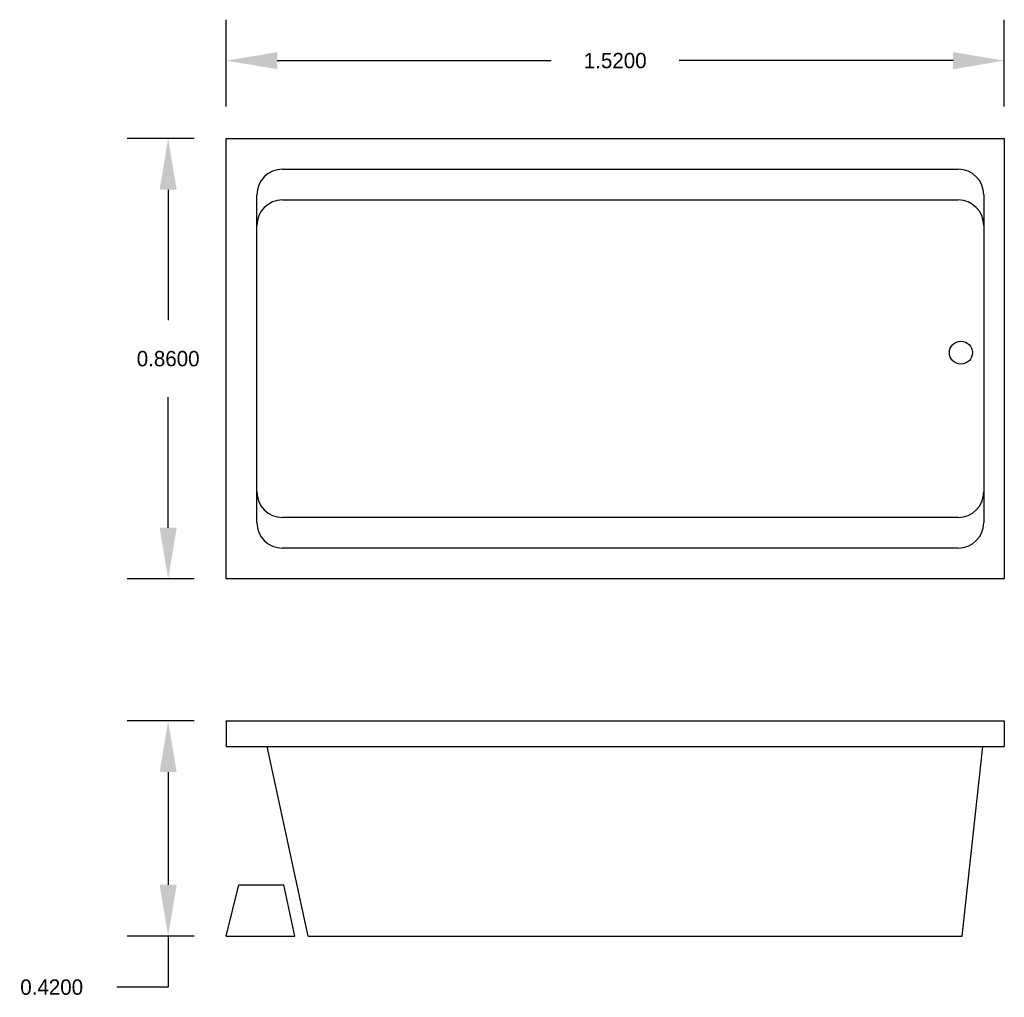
# Model space of a CAD drawing. Extents: x 8.79 to 10.71, y 14.6 to 16.51.
import ezdxf

# ---------------------------------------------------------------- set-up
doc = ezdxf.new("R2010")
doc.units = 0
doc.header["$MEASUREMENT"] = 0
doc.layers.get('0').update_dxf_attribs({"linetype": 'CONTINUOUS'})
doc.layers.get('DEFPOINTS').update_dxf_attribs({"linetype": 'CONTINUOUS'})
doc.dimstyles.get("Standard").update_dxf_attribs({"dimtxt": 0.18, "dimasz": 0.18, "dimexe": 0.18, "dimexo": 0.0625, "dimgap": 0.09, "dimtad": 0, "dimtih": 1, "dimtoh": 1, "dimdec": 4, "dimzin": 0, "dimdsep": 46, "dimtxsty": 'Standard', "dimcen": 0.09, "dimadec": 0, "dimazin": 0, "dimtfac": 1, "dimtdec": 4, "dimtofl": 0, "dimtmove": 0, "dimatfit": 3, "dimfxl": 0, "dimtolj": 1, "dimtzin": 0, "dimarcsym": 0})

# ---------------------------------------------------------------- blocks, each defined once
blk = doc.blocks.new('*D1')
at = {"color": 0, "linetype": 'ByBlock'}
for p, q in [((9.1258, 16.2788), (8.9951, 16.2788)), ((9.0751, 16.1788), (9.0751, 15.9238)), ((9.0751, 15.5188), (9.0751, 15.7738)), ((9.1258, 15.4188), (8.9951, 15.4188))]:
    blk.add_line(p, q, dxfattribs=at)
for points in [[(9.0584, 16.1788), (9.0918, 16.1788), (9.0751, 16.2788)], [(9.0584, 15.5188), (9.0918, 15.5188), (9.0751, 15.4188)]]:
    blk.add_solid(points, dxfattribs=at)
at = {"layer": 'DEFPOINTS', "color": 0, "linetype": 'ByBlock'}
for p in [(9.1883, 16.2788), (9.0751, 15.4188), (9.1883, 15.4188)]:
    blk.add_point(p, dxfattribs=at)
at = {"color": 0, "linetype": 'ByBlock', "insert": (9.0751, 15.8488), "char_height": 0.03, "attachment_point": 5}
blk.add_mtext('\\A1;0.8600', dxfattribs=at)
blk = doc.blocks.new('*D2')
at = {"color": 0, "linetype": 'ByBlock'}
for p, q in [((9.1258, 15.1414), (8.9951, 15.1414)), ((9.0751, 15.0414), (9.0751, 14.8214)), ((9.1258, 14.7214), (8.9951, 14.7214)), ((9.0751, 14.7214), (9.0751, 14.6214)), ((9.0751, 14.6214), (8.9751, 14.6214))]:
    blk.add_line(p, q, dxfattribs=at)
for points in [[(9.0584, 15.0414), (9.0918, 15.0414), (9.0751, 15.1414)], [(9.0584, 14.8214), (9.0918, 14.8214), (9.0751, 14.7214)]]:
    blk.add_solid(points, dxfattribs=at)
at = {"layer": 'DEFPOINTS', "color": 0, "linetype": 'ByBlock'}
for p in [(9.1883, 15.1414), (9.0751, 14.7214), (9.1883, 14.7214)]:
    blk.add_point(p, dxfattribs=at)
at = {"color": 0, "linetype": 'ByBlock', "insert": (8.8476, 14.6214), "char_height": 0.03, "attachment_point": 5}
blk.add_mtext('\\A1;0.4200', dxfattribs=at)
blk = doc.blocks.new('*D0')
at = {"color": 0, "linetype": 'ByBlock'}
for p, q in [((9.1883, 16.3413), (9.1883, 16.5109)), ((10.7083, 16.3413), (10.7083, 16.5109)), ((9.2883, 16.4309), (9.8233, 16.4309)), ((10.6083, 16.4309), (10.0733, 16.4309))]:
    blk.add_line(p, q, dxfattribs=at)
for points in [[(9.2883, 16.4476), (9.2883, 16.4142), (9.1883, 16.4309)], [(10.6083, 16.4476), (10.6083, 16.4142), (10.7083, 16.4309)]]:
    blk.add_solid(points, dxfattribs=at)
at = {"layer": 'DEFPOINTS', "color": 0, "linetype": 'ByBlock'}
for p in [(10.7083, 16.4309), (9.1883, 16.2788), (10.7083, 16.2788)]:
    blk.add_point(p, dxfattribs=at)
at = {"color": 0, "linetype": 'ByBlock', "insert": (9.9483, 16.4309), "char_height": 0.03, "attachment_point": 5}
blk.add_mtext('\\A1;1.5200', dxfattribs=at)

msp = doc.modelspace()

# ---------------------------------------------------------------- linework, layer by layer
for p, q in [((9.18828, 15.41883), (9.18828, 16.27883)), ((9.18828, 16.27883), (10.70828, 16.27883)), ((10.70828, 16.27883), (10.70828, 15.41883)), ((9.29828, 16.21883), (10.61828, 16.21883)), ((9.24828, 15.52883), (9.24828, 16.16883)), ((9.29828, 16.15883), (10.61828, 16.15883)), ((10.66828, 16.16883), (10.66828, 15.52883)), ((10.61828, 15.53883), (9.29828, 15.53883)), ((10.61828, 15.47883), (9.29828, 15.47883)), ((10.70828, 15.41883), (9.18828, 15.41883)), ((9.18828, 15.14137), (10.70828, 15.14137)), ((9.18828, 15.14137), (9.18828, 15.09137)), ((10.70828, 15.14137), (10.70828, 15.09137)), ((9.18828, 15.09137), (10.70828, 15.09137)), ((9.34828, 14.72137), (9.26828, 15.09137)), ((10.62626, 14.72137), (10.66626, 15.09137)), ((9.18828, 14.72137), (9.21328, 14.82137)), ((9.21328, 14.82137), (9.30108, 14.82137)), ((9.3227, 14.72137), (9.30108, 14.82137)), ((9.18828, 14.72137), (9.3227, 14.72137)), ((9.34828, 14.72137), (10.62626, 14.72137))]:
    msp.add_line(p, q)
msp.add_circle((10.62347, 15.86071), 0.02248)
for centre, start, end in [((9.29828, 16.16883), 90, 180), ((10.61828, 16.16883), 0, 90), ((9.29828, 16.10883), 90, 180), ((10.61828, 16.10883), 0, 90), ((9.29828, 15.58883), 180, 270), ((10.61828, 15.58883), 270, 0), ((9.29828, 15.52883), 180, 270), ((10.61828, 15.52883), 270, 0)]:
    msp.add_arc(centre, 0.05, start, end)

# ---------------------------------------------------------------- dimensions: what is measured, and where the dimension line sits
dim = msp.add_linear_dim(base=(10.70828, 16.43089), p1=(9.18828, 16.27883), p2=(10.70828, 16.27883), dimstyle='Standard', override={"dimtxt": 0.03, "dimasz": 0.1, "dimexe": 0.08, "dimgap": 0.06})
dim.commit()
dim.dimension.update_dxf_attribs({"geometry": '*D0', "text_midpoint": (9.94828, 16.43089)})
for base, p1, p2, picture, middle in [((9.0751, 15.41883), (9.18828, 16.27883), (9.18828, 15.41883), '*D1', (9.0751, 15.84883)), ((9.0751, 14.72137), (9.18828, 15.14137), (9.18828, 14.72137), '*D2', (8.8476, 14.62137))]:
    dim = msp.add_linear_dim(base=base, p1=p1, p2=p2, angle=90, dimstyle='Standard', override={"dimtxt": 0.03, "dimasz": 0.1, "dimexe": 0.08, "dimgap": 0.06})
    dim.commit()
    dim.dimension.update_dxf_attribs({"geometry": picture, "text_midpoint": middle})

doc.saveas('drawing.dxf')
